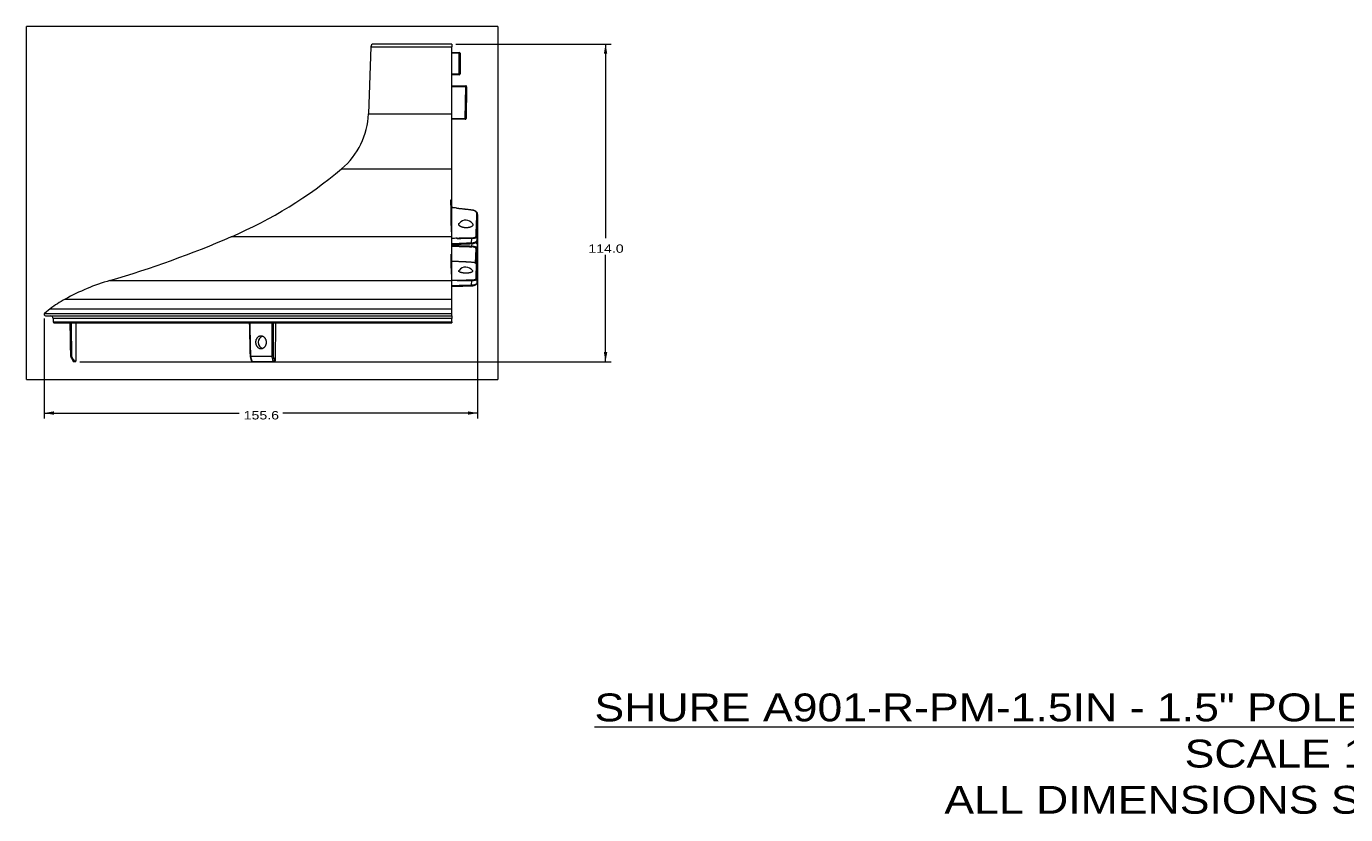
# Model space of a CAD drawing. Header units: millimetres. Extents: x 95 to 901, y 58 to 724.
# Tile 1 of 11: x 95 to 569, y 58 to 341. Entities that reach past the tile are written whole.
import ezdxf

# ---------------------------------------------------------------- set-up
doc = ezdxf.new("R2010")
doc.units = ezdxf.units.MM
doc.layers.add('1', color=7, linetype='Continuous', true_color=0xffffff)
doc.styles.add('cadds4', font='txt')
doc.dimstyles.get("Standard").update_dxf_attribs({"dimtxt": 0.18, "dimasz": 0.18, "dimexe": 0.18, "dimexo": 0.0625, "dimgap": 0.09, "dimtad": 0, "dimtih": 1, "dimtoh": 1, "dimdec": 4, "dimzin": 0, "dimdsep": 46, "dimtxsty": 'Standard', "dimcen": 0.09, "dimadec": 0, "dimazin": 0, "dimtfac": 1, "dimtdec": 4, "dimtofl": 0, "dimtmove": 0, "dimatfit": 3, "dimfxl": 0, "dimtolj": 1, "dimtzin": 0, "dimarcsym": 0})

# ---------------------------------------------------------------- blocks, each defined once
blk = doc.blocks.new('_U1')
at = {"layer": '1', "color": 35, "lineweight": 13}
for p, q in [((257.14, 272.36), (257.14, 200.57)), ((101.59, 236.46), (101.59, 200.57)), ((101.59, 202.57), (171.54, 202.57)), ((257.14, 202.57), (187.19, 202.57))]:
    blk.add_line(p, q, dxfattribs=at)
at = {"layer": '1', "color": 35}
for points in [[(101.59, 202.57), (105.09, 203.18), (105.09, 201.95)], [(257.14, 202.57), (253.64, 201.95), (253.64, 203.18)]]:
    blk.add_solid(points, dxfattribs=at)
at = {"layer": '1', "color": 35, "linetype": 'Continuous', "lineweight": 13, "insert": (173.2, 200.23), "char_height": 3, "attachment_point": 7, "line_spacing_factor": 0.715361, "style": 'cadds4'}
blk.add_mtext('\\fArial|b0|i0;\\W1.2080;155.6', dxfattribs=at)
blk = doc.blocks.new('_U4')
at = {"layer": '1', "color": 35, "lineweight": 13}
for p, q in [((249.33, 334.96), (305.03, 334.96)), ((303.03, 334.96), (303.03, 265.37)), ((303.03, 220.96), (303.03, 259.37)), ((114.42, 220.96), (305.03, 220.96))]:
    blk.add_line(p, q, dxfattribs=at)
at = {"layer": '1', "color": 35}
for points in [[(303.03, 334.96), (303.65, 331.46), (302.41, 331.46)], [(303.03, 220.96), (302.41, 224.46), (303.65, 224.46)]]:
    blk.add_solid(points, dxfattribs=at)
at = {"layer": '1', "color": 35, "linetype": 'Continuous', "lineweight": 13, "insert": (296.86, 260.04), "char_height": 3, "attachment_point": 7, "line_spacing_factor": 0.715361, "style": 'cadds4'}
blk.add_mtext('\\fArial|b0|i0;\\W1.2080;114.0', dxfattribs=at)

msp = doc.modelspace()

# ---------------------------------------------------------------- linework, layer by layer
at = {"layer": '1', "color": 8, "linetype": 'Continuous', "lineweight": 18}
for p, q in [((95.24, 214.59), (95.24, 341.31)), ((264.36, 341.31), (95.24, 341.31)), ((264.36, 341.31), (264.36, 214.59)), ((95.24, 214.59), (264.36, 214.59))]:
    msp.add_line(p, q, dxfattribs=at)
at = {"layer": '1', "color": 155, "linetype": 'Continuous', "lineweight": 18}
for p, q in [((218.8, 333.99), (217.96, 309.96)), ((218.8, 333.99), (247.83, 333.99)), ((247.83, 334.96), (219.8, 334.96)), ((247.83, 334.96), (247.83, 333.99)), ((247.83, 309.96), (247.83, 333.99)), ((247.83, 331.96), (250.53, 331.96)), ((250.56, 331.67), (247.83, 331.67)), ((247.83, 324.27), (250.56, 324.27)), ((250.53, 323.96), (247.83, 323.96)), ((247.83, 319.96), (252.88, 319.96)), ((252.88, 319.65), (247.83, 319.65)), ((252.68, 308.25), (252.88, 319.65)), ((252.88, 319.96), (252.88, 319.65)), ((253.18, 319.65), (252.98, 308.25)), ((217.96, 309.96), (247.83, 309.96)), ((247.83, 290.22), (247.83, 309.96)), ((247.83, 308.25), (252.68, 308.25)), ((252.68, 307.96), (247.83, 307.96)), ((252.68, 307.96), (252.68, 308.25)), ((208.33, 290.22), (247.83, 290.22)), ((247.83, 279.09), (247.83, 290.22)), ((247.83, 276.67), (247.83, 279.09)), ((247.83, 276.67), (247.83, 276.37)), ((247.83, 267.54), (247.83, 276.37)), ((249.68, 276.24), (249.68, 275.96)), ((168.83, 265.86), (247.83, 265.86)), ((247.83, 265.86), (247.83, 267.54)), ((247.83, 259.53), (247.83, 265.86)), ((249.82, 265.09), (249.82, 265.29)), ((254.96, 263.66), (255.02, 265.15)), ((256.86, 265.85), (256.81, 264.43)), ((255.1, 262.48), (255.13, 263.39)), ((256.41, 256.3), (256.6, 261.47)), ((256.9, 261.74), (256.71, 256.57)), ((256.94, 263.12), (256.9, 261.74)), ((247.83, 257.34), (247.83, 259.53)), ((247.83, 252.38), (247.83, 257.13)), ((249.21, 257.08), (249.22, 256.93)), ((247.83, 250.13), (247.83, 252.38)), ((125.21, 250.13), (247.83, 250.13)), ((247.83, 243.44), (247.83, 250.13)), ((249.82, 249.96), (249.81, 250.19)), ((254.96, 248.53), (255.01, 250.04)), ((256.85, 250.54), (256.8, 249.06)), ((109.12, 243.44), (247.83, 243.44)), ((247.83, 239.92), (247.83, 243.44)), ((103.78, 239.92), (101.78, 238.35)), ((101.78, 238.35), (247.83, 238.35)), ((102.09, 237.46), (247.83, 237.46)), ((103.78, 239.92), (247.83, 239.92)), ((247.83, 238.35), (247.83, 239.92)), ((247.83, 237.46), (247.83, 238.35)), ((247.83, 237.46), (247.83, 236.46)), ((104.83, 236.46), (104.83, 235.26)), ((247.83, 236.46), (104.83, 236.46)), ((104.83, 235.26), (247.83, 235.26)), ((105.13, 234.96), (247.83, 234.96)), ((110.88, 234.96), (110.96, 230.18)), ((112.92, 234.96), (112.92, 221.25)), ((184.67, 234.96), (184.46, 221.25)), ((247.83, 235.26), (247.83, 236.46)), ((247.83, 235.26), (247.83, 234.96)), ((111.04, 225.74), (111.09, 222.96)), ((111.09, 222.96), (112.12, 220.96)), ((111.09, 222.96), (111.16, 222.96)), ((111.16, 222.96), (111.16, 222.96)), ((175.64, 222.96), (175.64, 222.96)), ((175.64, 222.96), (183.36, 222.96)), ((183.36, 222.96), (183.36, 222.96)), ((112.12, 220.96), (112.19, 220.96)), ((112.92, 220.96), (112.19, 220.96)), ((112.38, 221.25), (112.92, 221.25)), ((112.92, 220.96), (112.92, 221.25)), ((183.84, 220.96), (176.19, 220.96)), ((184.2, 220.96), (183.84, 220.96)), ((184.19, 221.25), (184.46, 221.25))]:
    msp.add_line(p, q, dxfattribs=at)
for centre, radius, start, end in [((219.8, 333.96), 1, 90, 178), ((250.53, 331.66), 0.3, 0, 90), ((250.53, 324.26), 0.3, 270, 0), ((252.88, 319.66), 0.3, 359, 90), ((190.98, 310.9), 27, 310, 358), ((252.68, 308.26), 0.3, 270, 359), ((105.49, 412.78), 160, 293.3234, 310), ((252.83, 268.77), 3, 36.3598, 138.6215), ((18.38, 614.81), 380, 286.3272, 293.3234), ((252.83, 251.93), 3, 36.2285, 142.0612), ((147.7, 173.36), 80, 106.3272, 118.8292), ((128.41, 208.4), 40, 118.8292, 128), ((102.09, 237.96), 0.5, 128, 270), ((103.83, 236.46), 1, 0, 87.2179), ((105.13, 235.26), 0.3, 180, 270)]:
    msp.add_arc(centre, radius, start, end, dxfattribs=at)
for centre, major_axis, ratio, start_param, end_param in [((250.53, 331.66), (0, 0.3), 0.101643, 4.747296, 6.283185), ((250.53, 331.66), (0.3, 0), 0.035081, 0, 1.46904), ((250.53, 324.26), (0, 0.3), 0.100663, 3.141593, 4.747296), ((250.53, 324.26), (0.3, 0), 0.035077, 0, 1.470024), ((252.88, 319.66), (0.3, -0.005), 0.01745, 4.712694, 6.283185), ((252.68, 308.26), (0.3, -0.005), 0.01745, 4.712694, 6.283185), ((255.33, 275.06), (0.042, 0.297), 0.091147, 0.012427, 0.55641), ((256.84, 273.87), (0.3, -0.01), 0.858272, 0, 1.520106), ((254.99, 265.16), (-0.001, -0.3), 0.087297, 1.536248, 2.710742), ((256.56, 265.86), (0.3, -0.01), 0.905583, 0, 1.551245), ((-466.25, 412.8), (1876.1, 5.78), 0.087385, 5.102586, 5.106699), ((2145.86, 615.79), (4398.59, 14), 0.087458, 4.265948, 4.267778), ((2145.34, 615.71), (4397.92, 13.97), 0.087519, 4.266005, 4.267828), ((254.94, 263.67), (0.012, -0.3), 0.085722, 6.282885, 7.815667), ((255.07, 262.49), (-0.012, -0.3), 0.088424, 0.410449, 1.539267), ((256.36, 263.56), (-0.171, -0.246), 0.779285, 2.017963, 3.148622), ((256.6, 261.75), (0.3, -0.01), 0.919457, 4.744486, 6.283185), ((255.2, 256.34), (0.019, 0.299), 0.08913, 6.276026, 6.639938), ((256.41, 256.58), (0.3, -0.01), 0.932924, 5.112304, 6.283185), ((256.73, 255.66), (0.3, -0.01), 0.939464, 0, 1.57229), ((-918.12, 614.97), (4393.2, 13.51), 0.087398, 4.980738, 4.982421), ((254.93, 248.54), (0.008, -0.3), 0.086179, 0.000533, 1.533527), ((254.99, 250.05), (0.002, -0.3), 0.086885, 1.535217, 2.835227), ((256.55, 250.55), (0.3, -0.01), 0.952598, 0, 1.580444), ((180.38, 227.96), (0, 2.25), 0.866025, 0.235914, 1.570796), ((180.38, 227.96), (0, 2.25), 0.866025, 1.570796, 2.919325), ((184.2, 221.26), (0, 0.3), 0.866025, 3.141593, 4.694936)]:
    msp.add_ellipse(centre, major_axis=major_axis, ratio=ratio, start_param=start_param, end_param=end_param, dxfattribs=at)
for points, knots in [([(250.56, 324.27), (250.56, 324.47), (250.56, 324.67), (250.56, 325.67), (250.56, 326.47), (250.56, 328.73), (250.56, 330.2), (250.56, 331.67)], [0, 0, 0, 0, 0.081031, 0.081031, 0.405156, 0.405156, 1, 1, 1, 1]), ([(250.83, 331.66), (250.83, 330.42), (250.83, 329.19), (250.83, 326.72), (250.83, 325.49), (250.83, 324.26)], [0, 0, 0, 0, 0.50128, 0.50128, 1, 1, 1, 1]), ([(249.66, 275.98), (249.66, 275.98), (249.66, 275.98), (249.65, 275.98), (249.65, 275.98), (249.65, 275.98), (249.65, 275.98), (249.65, 275.97), (249.65, 275.96), (249.64, 275.95), (249.64, 275.95), (249.64, 275.94)], [0, 0, 0, 0, 0.048129, 0.048129, 0.286097, 0.286097, 0.524065, 0.524065, 0.762032, 0.762032, 1, 1, 1, 1]), ([(255.36, 275.31), (254.41, 275.44), (253.46, 275.56), (251.55, 275.77), (250.6, 275.86), (249.64, 275.94)], [0, 0, 0, 0, 0.5, 0.5, 1, 1, 1, 1]), ([(256.87, 274.12), (256.87, 274.18), (256.86, 274.24), (256.84, 274.32), (256.84, 274.34), (256.83, 274.37), (256.83, 274.38), (256.81, 274.43), (256.79, 274.46), (256.75, 274.55), (256.71, 274.61), (256.65, 274.68), (256.63, 274.7), (256.61, 274.73), (256.59, 274.74), (256.55, 274.78), (256.49, 274.84), (256.42, 274.89), (256.36, 274.93), (256.35, 274.95), (256.31, 274.97), (256.29, 274.98), (256.18, 275.05), (256.1, 275.09), (255.98, 275.14), (255.95, 275.15), (255.9, 275.17), (255.88, 275.18), (255.8, 275.21), (255.69, 275.24), (255.58, 275.27), (255.47, 275.29), (255.41, 275.3), (255.36, 275.31)], [0, 0, 0, 0, 0.125, 0.125, 0.15625, 0.15625, 0.1875, 0.1875, 0.25, 0.25, 0.375, 0.375, 0.40625, 0.40625, 0.4375, 0.4375, 0.5, 0.5625, 0.5625, 0.59375, 0.59375, 0.625, 0.625, 0.75, 0.75, 0.78125, 0.78125, 0.8125, 0.8125, 0.875, 0.9375, 0.9375, 1, 1, 1, 1]), ([(257.13, 273.86), (257.14, 273.96), (257.12, 274.18), (256.96, 274.51), (256.68, 274.82), (256.31, 275.07), (255.88, 275.25), (255.56, 275.34), (255.39, 275.35), (255.38, 275.35)], [0, 0, 0, 0, 0.143862, 0.31995, 0.505763, 0.677165, 0.837082, 0.98945, 1, 1, 1, 1]), ([(251, 269.5), (250.95, 269.53), (250.85, 269.59), (250.71, 269.69), (250.64, 269.76), (250.59, 269.8), (250.59, 269.81), (250.57, 269.83), (250.56, 269.84), (250.54, 269.87), (250.52, 269.88), (250.48, 269.94), (250.44, 270.02), (250.41, 270.09), (250.39, 270.15), (250.39, 270.17), (250.38, 270.21), (250.38, 270.23), (250.38, 270.29), (250.38, 270.37), (250.41, 270.48), (250.45, 270.56), (250.47, 270.6), (250.48, 270.61), (250.49, 270.63), (250.51, 270.66), (250.53, 270.69), (250.55, 270.72), (250.56, 270.73), (250.57, 270.74)], [0, 0, 0, 0, 0.088747, 0.177494, 0.266241, 0.266241, 0.288427, 0.288427, 0.310614, 0.310614, 0.354988, 0.354988, 0.443734, 0.532481, 0.532481, 0.576855, 0.576855, 0.621228, 0.621228, 0.709975, 0.798722, 0.887469, 0.887469, 0.909656, 0.909656, 0.931842, 0.976216, 0.976216, 1, 1, 1, 1]), ([(255.26, 270.53), (255.26, 270.52), (255.3, 270.48), (255.32, 270.43), (255.35, 270.37), (255.36, 270.35), (255.38, 270.31), (255.38, 270.29), (255.4, 270.24), (255.41, 270.16), (255.41, 270.04), (255.39, 269.97), (255.37, 269.92), (255.37, 269.91), (255.36, 269.89), (255.35, 269.86), (255.33, 269.84), (255.3, 269.78), (255.25, 269.71), (255.18, 269.64), (255.13, 269.6), (255.11, 269.58), (255.07, 269.55), (255.04, 269.53), (254.98, 269.49), (254.88, 269.43), (254.78, 269.38), (254.69, 269.34), (254.65, 269.32), (254.6, 269.3), (254.57, 269.29), (254.56, 269.29), (254.48, 269.26), (254.35, 269.22), (254.14, 269.16), (254, 269.13), (253.9, 269.12), (253.89, 269.12), (253.85, 269.11), (253.83, 269.11), (253.77, 269.1), (253.73, 269.09), (253.62, 269.08), (253.46, 269.06), (253.3, 269.06), (253.18, 269.05), (253.14, 269.05), (253.05, 269.05), (253.01, 269.05), (252.89, 269.05), (252.73, 269.06), (252.48, 269.08), (252.32, 269.1), (252.2, 269.12), (252.16, 269.13), (252.09, 269.14), (252.05, 269.15), (251.93, 269.17), (251.78, 269.2), (251.64, 269.24), (251.53, 269.27), (251.5, 269.29), (251.43, 269.31), (251.4, 269.32), (251.3, 269.36), (251.24, 269.38), (251.12, 269.44), (251.06, 269.47), (251, 269.5)], [0, 0, 0, 0, 0.007479, 0.042927, 0.042927, 0.06065, 0.06065, 0.078374, 0.078374, 0.113821, 0.149268, 0.184715, 0.184715, 0.193577, 0.193577, 0.202439, 0.220162, 0.220162, 0.25561, 0.291057, 0.291057, 0.30878, 0.30878, 0.326504, 0.326504, 0.361951, 0.397398, 0.397398, 0.415122, 0.423984, 0.423984, 0.432845, 0.432845, 0.468293, 0.50374, 0.539187, 0.539187, 0.548049, 0.548049, 0.55691, 0.55691, 0.574634, 0.574634, 0.610081, 0.645528, 0.645528, 0.663252, 0.663252, 0.680976, 0.680976, 0.716423, 0.75187, 0.787317, 0.787317, 0.805041, 0.805041, 0.822764, 0.822764, 0.858211, 0.893659, 0.893659, 0.911382, 0.911382, 0.929106, 0.929106, 0.964553, 0.964553, 1, 1, 1, 1]), ([(256.58, 266.13), (256.59, 266.43), (256.6, 266.73), (256.62, 267.35), (256.63, 267.67), (256.67, 268.62), (256.69, 269.27), (256.74, 270.6), (256.77, 271.28), (256.82, 272.68), (256.84, 273.39), (256.87, 274.12)], [0, 0, 0, 0, 0.125, 0.125, 0.25, 0.25, 0.5, 0.5, 0.75, 0.75, 1, 1, 1, 1]), ([(257.14, 273.86), (257.09, 272.4), (257.04, 271), (256.95, 268.33), (256.91, 267.05), (256.86, 265.85)], [0, 0, 0, 0, 0.5, 0.5, 1, 1, 1, 1]), ([(255, 265.43), (255.03, 265.43), (255.06, 265.43), (255.11, 265.43), (255.14, 265.44), (255.22, 265.44), (255.27, 265.44), (255.43, 265.46), (255.53, 265.47), (255.65, 265.49), (255.68, 265.5), (255.72, 265.5), (255.79, 265.52), (255.9, 265.55), (255.98, 265.58), (256.04, 265.6), (256.06, 265.61), (256.1, 265.62), (256.12, 265.63), (256.21, 265.67), (256.27, 265.7), (256.35, 265.76), (256.38, 265.78), (256.42, 265.82), (256.44, 265.84), (256.5, 265.9), (256.53, 265.95), (256.57, 266.03), (256.58, 266.08), (256.58, 266.13)], [0, 0, 0, 0, 0.03125, 0.03125, 0.0625, 0.0625, 0.125, 0.125, 0.25, 0.25, 0.28125, 0.28125, 0.3125, 0.375, 0.4375, 0.4375, 0.46875, 0.46875, 0.5, 0.5, 0.625, 0.625, 0.6875, 0.6875, 0.75, 0.75, 0.875, 0.875, 1, 1, 1, 1]), ([(256.86, 265.85), (256.86, 265.8), (256.85, 265.75), (256.8, 265.66), (256.77, 265.62), (256.68, 265.53), (256.63, 265.49), (256.5, 265.42), (256.42, 265.38), (256.3, 265.33), (256.26, 265.32), (256.16, 265.29), (256.07, 265.26), (255.97, 265.24), (255.89, 265.22), (255.84, 265.22), (255.8, 265.21), (255.77, 265.2), (255.76, 265.2), (255.63, 265.18), (255.51, 265.17), (255.33, 265.16), (255.27, 265.15), (255.17, 265.15), (255.14, 265.15), (255.08, 265.15), (255.05, 265.15), (255.02, 265.15)], [0, 0, 0, 0, 0.125, 0.125, 0.25, 0.25, 0.375, 0.375, 0.5, 0.5, 0.5625, 0.5625, 0.625, 0.6875, 0.6875, 0.71875, 0.734375, 0.734375, 0.75, 0.75, 0.875, 0.875, 0.9375, 0.9375, 0.96875, 0.96875, 1, 1, 1, 1]), ([(254.95, 263.37), (255.09, 263.37), (255.4, 263.4), (255.84, 263.5), (256.26, 263.66), (256.57, 263.88), (256.77, 264.15), (256.81, 264.34), (256.81, 264.43)], [0, 0, 0, 0, 0.143134, 0.31774, 0.498883, 0.691545, 0.857972, 1, 1, 1, 1]), ([(254.96, 263.66), (255.09, 263.66), (255.22, 263.67), (255.4, 263.69), (255.46, 263.69), (255.55, 263.71), (255.58, 263.71), (255.64, 263.72), (255.67, 263.73), (255.81, 263.75), (255.91, 263.78), (256.04, 263.82), (256.06, 263.82), (256.11, 263.84), (256.14, 263.85), (256.2, 263.87), (256.25, 263.89), (256.37, 263.94), (256.45, 263.98), (256.53, 264.03), (256.54, 264.04), (256.57, 264.06), (256.59, 264.07), (256.63, 264.11), (256.65, 264.13), (256.72, 264.19), (256.75, 264.24), (256.8, 264.33), (256.81, 264.38), (256.81, 264.43)], [0, 0, 0, 0, 0.125, 0.125, 0.1875, 0.1875, 0.21875, 0.21875, 0.25, 0.25, 0.375, 0.375, 0.40625, 0.40625, 0.4375, 0.4375, 0.5, 0.5, 0.625, 0.625, 0.65625, 0.65625, 0.6875, 0.6875, 0.75, 0.75, 0.875, 0.875, 1, 1, 1, 1]), ([(256.6, 261.47), (256.6, 261.52), (256.59, 261.56), (256.57, 261.62), (256.55, 261.65), (256.53, 261.69), (256.51, 261.71), (256.46, 261.77), (256.42, 261.81), (256.36, 261.86), (256.34, 261.87), (256.32, 261.89), (256.27, 261.92), (256.19, 261.96), (256.12, 261.99), (256.07, 262.02), (256.05, 262.03), (256.01, 262.04), (255.99, 262.05), (255.88, 262.08), (255.79, 262.11), (255.67, 262.14), (255.65, 262.14), (255.6, 262.15), (255.57, 262.16), (255.5, 262.17), (255.45, 262.18), (255.29, 262.2), (255.18, 262.21), (255.07, 262.21)], [0, 0, 0, 0, 0.125, 0.125, 0.1875, 0.1875, 0.25, 0.25, 0.375, 0.375, 0.40625, 0.40625, 0.4375, 0.5, 0.5625, 0.5625, 0.59375, 0.59375, 0.625, 0.625, 0.75, 0.75, 0.78125, 0.78125, 0.8125, 0.8125, 0.875, 0.875, 1, 1, 1, 1]), ([(255.1, 262.48), (255.22, 262.47), (255.35, 262.46), (255.53, 262.44), (255.59, 262.43), (255.68, 262.42), (255.71, 262.42), (255.77, 262.41), (255.8, 262.4), (255.94, 262.37), (256.04, 262.35), (256.16, 262.31), (256.19, 262.31), (256.24, 262.29), (256.26, 262.28), (256.33, 262.26), (256.41, 262.23), (256.49, 262.19), (256.54, 262.16), (256.56, 262.15), (256.59, 262.13), (256.61, 262.13), (256.68, 262.08), (256.74, 262.04), (256.8, 261.97), (256.81, 261.95), (256.84, 261.91), (256.86, 261.89), (256.89, 261.83), (256.9, 261.78), (256.9, 261.74)], [0, 0, 0, 0, 0.125, 0.125, 0.1875, 0.1875, 0.21875, 0.21875, 0.25, 0.25, 0.375, 0.375, 0.40625, 0.40625, 0.4375, 0.4375, 0.5, 0.5625, 0.5625, 0.59375, 0.59375, 0.625, 0.625, 0.75, 0.75, 0.8125, 0.8125, 0.875, 0.875, 1, 1, 1, 1]), ([(256.61, 263.55), (256.57, 263.57), (256.48, 263.62), (256.38, 263.66), (256.32, 263.69), (256.3, 263.69), (256.28, 263.7)], [0, 0, 0, 0, 0.433158, 0.866317, 0.866317, 1, 1, 1, 1]), ([(256.93, 263.13), (256.94, 263.16), (256.95, 263.28), (256.86, 263.5), (256.71, 263.69), (256.57, 263.78), (256.52, 263.8)], [0, 0, 0, 0, 0.097965, 0.459707, 0.832324, 1, 1, 1, 1]), ([(256.94, 263.12), (256.94, 263.16), (256.94, 263.2), (256.91, 263.27), (256.89, 263.3), (256.86, 263.35), (256.85, 263.36), (256.83, 263.38), (256.82, 263.38), (256.8, 263.41), (256.78, 263.43), (256.71, 263.48), (256.66, 263.52), (256.61, 263.55)], [0, 0, 0, 0, 0.25, 0.25, 0.5, 0.5, 0.5625, 0.5625, 0.625, 0.625, 0.75, 0.75, 1, 1, 1, 1]), ([(249.19, 256.94), (249.19, 256.94), (249.19, 256.94), (249.18, 256.94), (249.18, 256.93), (249.18, 256.92)], [0, 0, 0, 0, 0.318627, 0.318627, 1, 1, 1, 1]), ([(257.03, 255.65), (257.03, 255.74), (257, 255.91), (256.83, 256.13), (256.57, 256.32), (256.19, 256.48), (255.71, 256.59), (255.34, 256.64), (255.15, 256.64), (255.13, 256.64)], [0, 0, 0, 0, 0.134376, 0.273851, 0.434693, 0.624277, 0.807798, 0.981683, 1, 1, 1, 1]), ([(256.74, 255.94), (256.74, 255.98), (256.73, 256.02), (256.71, 256.07), (256.71, 256.08), (256.7, 256.09), (256.68, 256.12), (256.64, 256.17), (256.6, 256.2), (256.57, 256.23), (256.56, 256.24), (256.54, 256.26), (256.52, 256.27), (256.46, 256.31), (256.4, 256.34), (256.29, 256.39), (256.26, 256.41), (256.2, 256.43), (256.18, 256.44), (256.14, 256.45), (256.12, 256.46), (256.02, 256.49), (255.93, 256.51), (255.81, 256.54), (255.78, 256.55), (255.74, 256.56), (255.71, 256.56), (255.64, 256.57), (255.58, 256.58), (255.43, 256.6), (255.32, 256.61), (255.21, 256.62)], [0, 0, 0, 0, 0.125, 0.125, 0.15625, 0.15625, 0.1875, 0.25, 0.3125, 0.3125, 0.34375, 0.34375, 0.375, 0.375, 0.5, 0.5, 0.5625, 0.5625, 0.59375, 0.59375, 0.625, 0.625, 0.75, 0.75, 0.78125, 0.78125, 0.8125, 0.8125, 0.875, 0.875, 1, 1, 1, 1]), ([(256.56, 250.83), (256.57, 251.23), (256.59, 251.64), (256.62, 252.47), (256.63, 252.89), (256.68, 254.16), (256.71, 255.04), (256.74, 255.94)], [0, 0, 0, 0, 0.25, 0.25, 0.5, 0.5, 1, 1, 1, 1]), ([(256.62, 256.27), (256.66, 256.33), (256.71, 256.43), (256.7, 256.53), (256.7, 256.57)], [0, 0, 0, 0, 0.660521, 1, 1, 1, 1]), ([(251.03, 253.03), (250.98, 253.05), (250.88, 253.09), (250.74, 253.16), (250.66, 253.2), (250.62, 253.23), (250.61, 253.24), (250.6, 253.25), (250.59, 253.26), (250.56, 253.28), (250.55, 253.29), (250.51, 253.33), (250.46, 253.38), (250.43, 253.43), (250.41, 253.47), (250.4, 253.49), (250.4, 253.51), (250.39, 253.52), (250.39, 253.53), (250.39, 253.56), (250.39, 253.61), (250.41, 253.69), (250.44, 253.74), (250.46, 253.77), (250.46, 253.77), (250.46, 253.77)], [0, 0, 0, 0, 0.099612, 0.199223, 0.298835, 0.298835, 0.323737, 0.323737, 0.34864, 0.34864, 0.398446, 0.398446, 0.498058, 0.597669, 0.597669, 0.647475, 0.672378, 0.672378, 0.697281, 0.697281, 0.796892, 0.896504, 0.996115, 0.996115, 1, 1, 1, 1]), ([(255.26, 253.69), (255.27, 253.68), (255.27, 253.67), (255.29, 253.65), (255.3, 253.64), (255.31, 253.6), (255.33, 253.54), (255.33, 253.47), (255.32, 253.41), (255.3, 253.37), (255.29, 253.36), (255.28, 253.34), (255.27, 253.32), (255.24, 253.29), (255.19, 253.24), (255.13, 253.19), (255.08, 253.16), (255.06, 253.15), (255.03, 253.13), (255.02, 253.12), (255, 253.11), (254.95, 253.08), (254.85, 253.04), (254.7, 252.98), (254.58, 252.95), (254.49, 252.92), (254.46, 252.91), (254.4, 252.9), (254.37, 252.89), (254.27, 252.87), (254.14, 252.84), (253.99, 252.82), (253.89, 252.81), (253.85, 252.8), (253.77, 252.79), (253.74, 252.79), (253.62, 252.78), (253.47, 252.77), (253.31, 252.76), (253.19, 252.75), (253.13, 252.75), (253.07, 252.75), (253.03, 252.75), (253.01, 252.75), (252.91, 252.75), (252.75, 252.75), (252.51, 252.76), (252.35, 252.78), (252.25, 252.79), (252.23, 252.79), (252.19, 252.79), (252.17, 252.79), (252.11, 252.8), (252.07, 252.8), (251.96, 252.82), (251.81, 252.84), (251.67, 252.86), (251.57, 252.89), (251.53, 252.89), (251.46, 252.91), (251.43, 252.92), (251.33, 252.94), (251.27, 252.96), (251.15, 252.99), (251.09, 253.01), (251.03, 253.03)], [0, 0, 0, 0, 0.014833, 0.014833, 0.033421, 0.033421, 0.070597, 0.107774, 0.14495, 0.14495, 0.163538, 0.163538, 0.182126, 0.182126, 0.219302, 0.256478, 0.256478, 0.275066, 0.275066, 0.28436, 0.28436, 0.293654, 0.33083, 0.368006, 0.405182, 0.405182, 0.42377, 0.42377, 0.442358, 0.442358, 0.479535, 0.516711, 0.516711, 0.535299, 0.535299, 0.553887, 0.553887, 0.591063, 0.628239, 0.628239, 0.646827, 0.656121, 0.656121, 0.665415, 0.665415, 0.702591, 0.739767, 0.776943, 0.776943, 0.786237, 0.786237, 0.795531, 0.795531, 0.814119, 0.814119, 0.851296, 0.888472, 0.888472, 0.90706, 0.90706, 0.925648, 0.925648, 0.962824, 0.962824, 1, 1, 1, 1]), ([(254.94, 248.24), (255.09, 248.25), (255.4, 248.27), (255.86, 248.34), (256.26, 248.46), (256.55, 248.61), (256.75, 248.81), (256.79, 248.98), (256.8, 249.06)], [0, 0, 0, 0, 0.156043, 0.33738, 0.524145, 0.723456, 0.869119, 1, 1, 1, 1]), ([(254.96, 248.53), (255.08, 248.53), (255.21, 248.54), (255.39, 248.55), (255.45, 248.56), (255.54, 248.56), (255.56, 248.57), (255.62, 248.57), (255.65, 248.58), (255.79, 248.6), (255.9, 248.61), (256.05, 248.64), (256.09, 248.65), (256.16, 248.67), (256.19, 248.68), (256.23, 248.69), (256.25, 248.69), (256.36, 248.72), (256.43, 248.75), (256.51, 248.79), (256.53, 248.79), (256.56, 248.81), (256.57, 248.81), (256.61, 248.84), (256.64, 248.85), (256.71, 248.9), (256.74, 248.93), (256.77, 248.97), (256.78, 248.98), (256.78, 249), (256.79, 249), (256.8, 249.03), (256.8, 249.05), (256.8, 249.06)], [0, 0, 0, 0, 0.125, 0.125, 0.1875, 0.1875, 0.21875, 0.21875, 0.25, 0.25, 0.375, 0.375, 0.4375, 0.4375, 0.46875, 0.46875, 0.5, 0.5, 0.625, 0.625, 0.65625, 0.65625, 0.6875, 0.6875, 0.75, 0.75, 0.875, 0.875, 0.90625, 0.90625, 0.9375, 0.9375, 1, 1, 1, 1]), ([(254.99, 250.34), (255.04, 250.34), (255.1, 250.34), (255.2, 250.34), (255.26, 250.35), (255.41, 250.36), (255.51, 250.37), (255.63, 250.38), (255.65, 250.39), (255.7, 250.39), (255.72, 250.4), (255.79, 250.41), (255.84, 250.42), (255.96, 250.44), (256.04, 250.46), (256.13, 250.49), (256.15, 250.5), (256.18, 250.51), (256.2, 250.52), (256.24, 250.54), (256.27, 250.55), (256.36, 250.59), (256.4, 250.62), (256.45, 250.65), (256.46, 250.66), (256.48, 250.68), (256.49, 250.68), (256.51, 250.71), (256.52, 250.72), (256.55, 250.77), (256.56, 250.8), (256.56, 250.83)], [0, 0, 0, 0, 0.0625, 0.0625, 0.125, 0.125, 0.25, 0.25, 0.28125, 0.28125, 0.3125, 0.3125, 0.375, 0.375, 0.5, 0.5, 0.53125, 0.53125, 0.5625, 0.5625, 0.625, 0.625, 0.75, 0.75, 0.78125, 0.78125, 0.8125, 0.8125, 0.875, 0.875, 1, 1, 1, 1]), ([(256.85, 250.54), (256.85, 250.5), (256.84, 250.47), (256.8, 250.42), (256.79, 250.41), (256.76, 250.38), (256.76, 250.38), (256.74, 250.36), (256.73, 250.35), (256.67, 250.32), (256.61, 250.29), (256.52, 250.25), (256.48, 250.23), (256.43, 250.22), (256.41, 250.21), (256.37, 250.2), (256.35, 250.19), (256.24, 250.16), (256.15, 250.14), (256, 250.12), (255.95, 250.11), (255.87, 250.1), (255.84, 250.09), (255.79, 250.09), (255.76, 250.08), (255.62, 250.07), (255.5, 250.06), (255.32, 250.05), (255.26, 250.05), (255.14, 250.04), (255.07, 250.04), (255.01, 250.04)], [0, 0, 0, 0, 0.125, 0.125, 0.1875, 0.1875, 0.21875, 0.21875, 0.25, 0.25, 0.375, 0.375, 0.4375, 0.4375, 0.46875, 0.46875, 0.5, 0.5, 0.625, 0.625, 0.6875, 0.6875, 0.71875, 0.71875, 0.75, 0.75, 0.875, 0.875, 0.9375, 0.9375, 1, 1, 1, 1]), ([(111.16, 222.96), (111.16, 223.16), (111.15, 223.36), (111.14, 224.36), (111.12, 225.16), (111.06, 228.96), (111.01, 231.96), (110.96, 234.96)], [0, 0, 0, 0, 0.049984, 0.049984, 0.24992, 0.24992, 1, 1, 1, 1]), ([(111.26, 234.96), (111.27, 234.23), (111.28, 233.51), (111.35, 229.53), (111.4, 226.28), (111.46, 223.03)], [0, 0, 0, 0, 0.18209, 0.18209, 1, 1, 1, 1]), ([(175.35, 234.96), (175.39, 233.31), (175.43, 231.66), (175.53, 227.66), (175.58, 225.31), (175.64, 222.96)], [0, 0, 0, 0, 0.412543, 0.412543, 1, 1, 1, 1]), ([(183.36, 222.96), (183.36, 223.16), (183.36, 223.36), (183.36, 224.36), (183.37, 225.16), (183.4, 228.96), (183.42, 231.96), (183.44, 234.96)], [0, 0, 0, 0, 0.049984, 0.049984, 0.24992, 0.24992, 1, 1, 1, 1]), ([(183.84, 234.96), (183.83, 234.23), (183.83, 233.51), (183.8, 229.53), (183.78, 226.28), (183.76, 223.03)], [0, 0, 0, 0, 0.18209, 0.18209, 1, 1, 1, 1]), ([(110.96, 230.21), (110.96, 230.21), (110.96, 230.21), (110.96, 230.2), (110.96, 230.2), (110.96, 230.19), (110.96, 230.19), (110.96, 230.18), (110.96, 230.18), (110.96, 230.15), (110.96, 230.12), (110.96, 230.07), (110.97, 230.03), (110.97, 230.02), (110.97, 229.98), (110.97, 229.97), (110.97, 229.92), (110.97, 229.84), (110.98, 229.71), (110.98, 229.61), (110.98, 229.54), (110.98, 229.51), (110.98, 229.46), (110.98, 229.43), (110.99, 229.34), (110.99, 229.23), (110.99, 229.1), (111, 229), (111, 228.97), (111, 228.9), (111, 228.87), (111, 228.77), (111, 228.63), (111.01, 228.42), (111.01, 228.27), (111.01, 228.18), (111.01, 228.16), (111.01, 228.12), (111.02, 228.07), (111.02, 228.01), (111.02, 227.9), (111.02, 227.76), (111.02, 227.61), (111.02, 227.5), (111.02, 227.47), (111.03, 227.39), (111.03, 227.36), (111.03, 227.25), (111.03, 227.11), (111.03, 226.98), (111.03, 226.85), (111.03, 226.79), (111.03, 226.66), (111.03, 226.54), (111.04, 226.38), (111.04, 226.28), (111.04, 226.22), (111.04, 226.21), (111.04, 226.19), (111.04, 226.17), (111.04, 226.14), (111.04, 226.12), (111.04, 226.06), (111.04, 225.98), (111.04, 225.92), (111.04, 225.87), (111.04, 225.86), (111.04, 225.83), (111.04, 225.82), (111.04, 225.79), (111.04, 225.75), (111.04, 225.73), (111.04, 225.72)], [0, 0, 0, 0, 0.029691, 0.029691, 0.037777, 0.037777, 0.045863, 0.045863, 0.062035, 0.062035, 0.094379, 0.126722, 0.126722, 0.142894, 0.142894, 0.159066, 0.159066, 0.19141, 0.223753, 0.256097, 0.256097, 0.272269, 0.272269, 0.28844, 0.28844, 0.320784, 0.353128, 0.353128, 0.369299, 0.369299, 0.385471, 0.385471, 0.417815, 0.450158, 0.482502, 0.482502, 0.490588, 0.490588, 0.498674, 0.514846, 0.514846, 0.547189, 0.579533, 0.579533, 0.595705, 0.595705, 0.611877, 0.611877, 0.64422, 0.676564, 0.676564, 0.708907, 0.708907, 0.741251, 0.773595, 0.805938, 0.805938, 0.814024, 0.814024, 0.82211, 0.82211, 0.838282, 0.838282, 0.870626, 0.902969, 0.902969, 0.919141, 0.919141, 0.935313, 0.935313, 0.967656, 1, 1, 1, 1]), ([(177.49, 227.72), (177.48, 227.8), (177.47, 227.95), (177.48, 228.17), (177.5, 228.31), (177.51, 228.42), (177.52, 228.46), (177.53, 228.53), (177.54, 228.56), (177.57, 228.67), (177.61, 228.81), (177.66, 228.94), (177.7, 229.04), (177.73, 229.09), (177.75, 229.13), (177.77, 229.17), (177.78, 229.18), (177.82, 229.26), (177.89, 229.38), (178.02, 229.54), (178.11, 229.64), (178.18, 229.71), (178.21, 229.74), (178.26, 229.78), (178.28, 229.8), (178.36, 229.86), (178.47, 229.94), (178.58, 230), (178.67, 230.05), (178.7, 230.06), (178.76, 230.08), (178.79, 230.1), (178.88, 230.13), (179, 230.17), (179.19, 230.2), (179.32, 230.21), (179.42, 230.21), (179.45, 230.21), (179.51, 230.2), (179.54, 230.2), (179.64, 230.19), (179.77, 230.17), (179.89, 230.14), (179.98, 230.11), (180.01, 230.09), (180.06, 230.08), (180.07, 230.07), (180.1, 230.06), (180.18, 230.02), (180.31, 229.95), (180.48, 229.84), (180.58, 229.75), (180.66, 229.68), (180.68, 229.66), (180.73, 229.61), (180.75, 229.59), (180.82, 229.51), (180.91, 229.4), (180.99, 229.28), (181.04, 229.19), (181.06, 229.16), (181.09, 229.1), (181.11, 229.06), (181.16, 228.97), (181.21, 228.83), (181.26, 228.7), (181.29, 228.59), (181.3, 228.56), (181.31, 228.48), (181.32, 228.45), (181.34, 228.34), (181.36, 228.19), (181.38, 227.97), (181.37, 227.83), (181.37, 227.74), (181.36, 227.72), (181.36, 227.68), (181.36, 227.66), (181.35, 227.61), (181.35, 227.57), (181.33, 227.46), (181.3, 227.32), (181.26, 227.18), (181.22, 227.08), (181.21, 227.04), (181.19, 226.98), (181.17, 226.94), (181.13, 226.85), (181.06, 226.72), (180.95, 226.54), (180.87, 226.43), (180.8, 226.35), (180.78, 226.33), (180.73, 226.28), (180.71, 226.25), (180.63, 226.18), (180.53, 226.09), (180.42, 226.02), (180.34, 225.96), (180.31, 225.95), (180.25, 225.92), (180.22, 225.9), (180.13, 225.86), (180.01, 225.81), (179.83, 225.75), (179.7, 225.73), (179.62, 225.72), (179.61, 225.72), (179.58, 225.71), (179.53, 225.71), (179.48, 225.71), (179.39, 225.71), (179.26, 225.71), (179.13, 225.73), (179.04, 225.76), (179.01, 225.76), (178.94, 225.78), (178.91, 225.79), (178.82, 225.82), (178.7, 225.87), (178.59, 225.93), (178.47, 226), (178.42, 226.04), (178.31, 226.12), (178.21, 226.21), (178.06, 226.35), (177.98, 226.46), (177.93, 226.53), (177.92, 226.55), (177.9, 226.58), (177.89, 226.59), (177.86, 226.64), (177.84, 226.67), (177.78, 226.76), (177.72, 226.88), (177.66, 227.01), (177.62, 227.12), (177.61, 227.15), (177.59, 227.22), (177.58, 227.25), (177.55, 227.36), (177.52, 227.5), (177.5, 227.65), (177.49, 227.72)], [0, 0, 0, 0, 0.015625, 0.03125, 0.046875, 0.046875, 0.054687, 0.054687, 0.0625, 0.0625, 0.078125, 0.09375, 0.09375, 0.101562, 0.105469, 0.105469, 0.109375, 0.109375, 0.125, 0.140625, 0.15625, 0.15625, 0.164062, 0.164062, 0.171875, 0.171875, 0.1875, 0.203125, 0.203125, 0.210937, 0.210937, 0.21875, 0.21875, 0.234375, 0.25, 0.265625, 0.265625, 0.273437, 0.273437, 0.28125, 0.28125, 0.296875, 0.3125, 0.3125, 0.320312, 0.320312, 0.324219, 0.324219, 0.328125, 0.34375, 0.359375, 0.375, 0.375, 0.382812, 0.382812, 0.390625, 0.390625, 0.40625, 0.421875, 0.421875, 0.429687, 0.429687, 0.4375, 0.4375, 0.453125, 0.46875, 0.46875, 0.476562, 0.476562, 0.484375, 0.484375, 0.5, 0.515625, 0.53125, 0.53125, 0.535156, 0.535156, 0.539062, 0.539062, 0.546875, 0.546875, 0.5625, 0.578125, 0.578125, 0.585937, 0.585937, 0.59375, 0.59375, 0.609375, 0.625, 0.640625, 0.640625, 0.648437, 0.648437, 0.65625, 0.65625, 0.671875, 0.6875, 0.6875, 0.695312, 0.695312, 0.703125, 0.703125, 0.71875, 0.734375, 0.75, 0.75, 0.753906, 0.753906, 0.757812, 0.765625, 0.765625, 0.78125, 0.796875, 0.796875, 0.804687, 0.804687, 0.8125, 0.8125, 0.828125, 0.84375, 0.84375, 0.859375, 0.859375, 0.875, 0.890625, 0.90625, 0.90625, 0.910156, 0.910156, 0.914062, 0.914062, 0.921875, 0.921875, 0.9375, 0.953125, 0.953125, 0.960937, 0.960937, 0.96875, 0.96875, 0.984375, 1, 1, 1, 1]), ([(111.04, 225.72), (111.04, 225.71), (111.04, 225.71), (111.04, 225.71), (111.04, 225.71)], [0, 0, 0, 0, 0.932836, 1, 1, 1, 1]), ([(111.46, 223.03), (111.45, 223.03), (111.44, 223.02), (111.42, 223.02), (111.41, 223.02), (111.39, 223.01), (111.38, 223.01), (111.36, 223.01), (111.35, 223), (111.33, 223), (111.31, 222.99), (111.3, 222.99), (111.28, 222.98), (111.27, 222.98), (111.24, 222.98), (111.24, 222.97), (111.23, 222.97), (111.22, 222.97), (111.2, 222.97), (111.19, 222.96), (111.18, 222.96), (111.18, 222.96), (111.17, 222.96), (111.17, 222.96), (111.16, 222.96), (111.16, 222.96), (111.16, 222.96)], [0, 0, 0, 0, 0.0625, 0.0625, 0.125, 0.125, 0.1875, 0.1875, 0.25, 0.3125, 0.3125, 0.375, 0.375, 0.5, 0.5, 0.5625, 0.5625, 0.625, 0.625, 0.75, 0.75, 0.8125, 0.8125, 0.875, 0.875, 1, 1, 1, 1]), ([(112.19, 220.96), (112.1, 221.14), (112.01, 221.31), (111.66, 221.98), (111.41, 222.47), (111.16, 222.96)], [0, 0, 0, 0, 0.266453, 0.266453, 1, 1, 1, 1]), ([(111.46, 223.03), (111.62, 222.72), (111.78, 222.4), (112.09, 221.81), (112.23, 221.53), (112.38, 221.25)], [0, 0, 0, 0, 0.52808, 0.52808, 1, 1, 1, 1]), ([(175.64, 222.96), (175.62, 222.96), (175.6, 222.96), (175.58, 222.96), (175.58, 222.96), (175.56, 222.96), (175.56, 222.96), (175.54, 222.96), (175.53, 222.97), (175.52, 222.97), (175.51, 222.97), (175.51, 222.97), (175.5, 222.98), (175.5, 222.98), (175.5, 222.98), (175.49, 222.99), (175.49, 222.99), (175.49, 222.99)], [0, 0, 0, 0, 0.190558, 0.190558, 0.285837, 0.285837, 0.381116, 0.381116, 0.571674, 0.571674, 0.666953, 0.666953, 0.762231, 0.762231, 0.952789, 0.952789, 1, 1, 1, 1]), ([(175.64, 222.96), (175.68, 222.78), (175.73, 222.6), (175.91, 221.94), (176.05, 221.45), (176.18, 220.96)], [0, 0, 0, 0, 0.266482, 0.266482, 1, 1, 1, 1]), ([(183.76, 223.03), (183.75, 223.03), (183.75, 223.02), (183.74, 223.02), (183.73, 223.02), (183.72, 223.01), (183.71, 223.01), (183.7, 223.01), (183.68, 223), (183.67, 223), (183.65, 222.99), (183.64, 222.99), (183.62, 222.98), (183.6, 222.98), (183.57, 222.98), (183.56, 222.97), (183.54, 222.97), (183.53, 222.97), (183.51, 222.97), (183.49, 222.96), (183.46, 222.96), (183.45, 222.96), (183.43, 222.96), (183.42, 222.96), (183.39, 222.96), (183.37, 222.96), (183.36, 222.96)], [0, 0, 0, 0, 0.0625, 0.0625, 0.125, 0.125, 0.1875, 0.1875, 0.25, 0.3125, 0.3125, 0.375, 0.375, 0.5, 0.5, 0.5625, 0.5625, 0.625, 0.625, 0.75, 0.75, 0.8125, 0.8125, 0.875, 0.875, 1, 1, 1, 1]), ([(183.84, 220.96), (183.8, 221.14), (183.76, 221.31), (183.59, 221.98), (183.48, 222.47), (183.36, 222.96)], [0, 0, 0, 0, 0.266453, 0.266453, 1, 1, 1, 1]), ([(183.76, 223.03), (183.83, 222.72), (183.91, 222.4), (184.05, 221.81), (184.12, 221.53), (184.19, 221.25)], [0, 0, 0, 0, 0.52808, 0.52808, 1, 1, 1, 1]), ([(112.38, 221.25), (112.37, 221.25), (112.37, 221.24), (112.36, 221.24), (112.36, 221.22), (112.34, 221.2), (112.33, 221.18), (112.32, 221.17), (112.32, 221.16), (112.3, 221.13), (112.29, 221.12), (112.27, 221.08), (112.26, 221.07), (112.25, 221.04), (112.24, 221.03), (112.23, 221.01), (112.22, 221.01), (112.22, 220.99), (112.21, 220.99), (112.21, 220.98), (112.2, 220.97), (112.2, 220.97), (112.2, 220.96), (112.19, 220.96), (112.19, 220.96)], [0, 0, 0, 0, 0.03125, 0.03125, 0.0625, 0.125, 0.1875, 0.1875, 0.25, 0.25, 0.375, 0.375, 0.5, 0.5, 0.625, 0.625, 0.6875, 0.6875, 0.75, 0.8125, 0.8125, 0.875, 0.875, 1, 1, 1, 1]), ([(176.18, 220.96), (176.16, 220.96), (176.15, 220.96), (176.12, 220.97), (176.12, 220.97), (176.1, 220.98), (176.09, 220.99), (176.08, 220.99), (176.06, 221.01), (176.06, 221.01), (176.04, 221.03), (176.03, 221.04), (176.02, 221.07), (176.02, 221.08), (176.01, 221.09)], [0, 0, 0, 0, 0.207125, 0.207125, 0.310688, 0.310688, 0.41425, 0.517813, 0.517813, 0.621375, 0.621375, 0.8285, 0.8285, 1, 1, 1, 1]), ([(184.19, 221.25), (184.19, 221.25), (184.19, 221.24), (184.18, 221.24), (184.18, 221.22), (184.17, 221.2), (184.16, 221.18), (184.15, 221.17), (184.14, 221.16), (184.13, 221.13), (184.12, 221.12), (184.09, 221.08), (184.07, 221.07), (184.04, 221.04), (184.03, 221.03), (184, 221.01), (183.99, 221.01), (183.97, 220.99), (183.96, 220.99), (183.94, 220.98), (183.92, 220.97), (183.91, 220.97), (183.88, 220.96), (183.86, 220.96), (183.84, 220.96)], [0, 0, 0, 0, 0.03125, 0.03125, 0.0625, 0.125, 0.1875, 0.1875, 0.25, 0.25, 0.375, 0.375, 0.5, 0.5, 0.625, 0.625, 0.6875, 0.6875, 0.75, 0.8125, 0.8125, 0.875, 0.875, 1, 1, 1, 1])]:
    msp.add_open_spline(points, degree=3, knots=knots, dxfattribs=at)
for points, degree in [([(247.74, 267.54), (247.72, 268.37), (247.69, 270.1), (247.64, 272.89), (247.59, 275.88), (247.56, 278), (247.54, 279.09)], 3), ([(247.54, 279.09), (247.64, 279.09), (247.73, 279.09), (247.83, 279.09)], 3), ([(247.83, 276.37), (248.45, 276.33), (249.06, 276.29), (249.68, 276.24)], 3), ([(249.64, 275.94), (249.65, 276.04), (249.66, 276.14), (249.68, 276.24)], 3), ([(255.37, 275.34), (252.53, 275.76), (249.65, 275.96)], 2), ([(247.83, 267.54), (247.8, 267.54), (247.77, 267.54), (247.74, 267.54)], 3), ([(249.82, 265.29), (249.16, 265.27), (248.49, 265.25), (247.83, 265.22)], 3), ([(249.8, 265.37), (250.67, 265.4), (252.4, 265.43), (254.13, 265.44), (255, 265.43)], 3), ([(249.82, 265.29), (249.81, 265.32), (249.81, 265.34), (249.8, 265.37)], 3), ([(255.02, 265.15), (253.28, 265.16), (251.55, 265.14), (249.82, 265.09)], 3), ([(247.83, 263.09), (251.39, 263.23), (254.95, 263.37)], 2), ([(247.74, 252.38), (247.72, 253.47), (247.68, 255.75), (247.64, 258.24), (247.62, 259.53)], 3), ([(247.62, 259.53), (247.69, 259.53), (247.76, 259.53), (247.83, 259.53)], 3), ([(247.83, 257.13), (248.29, 257.12), (248.75, 257.1), (249.21, 257.08)], 3), ([(249.18, 256.92), (249.19, 256.98), (249.2, 257.03), (249.21, 257.08)], 3), ([(255.21, 256.62), (253.2, 256.75), (251.19, 256.85), (249.18, 256.92)], 3), ([(255.22, 256.63), (252.21, 256.85), (249.19, 256.93)], 2), ([(257.03, 255.65), (256.97, 253.85), (256.91, 252.14), (256.85, 250.54)], 3), ([(247.83, 252.38), (247.8, 252.38), (247.77, 252.38), (247.74, 252.38)], 3), ([(249.81, 250.19), (249.15, 250.18), (248.49, 250.16), (247.83, 250.14)], 3), ([(247.83, 248.05), (251.39, 248.14), (254.94, 248.24)], 2), ([(249.79, 250.26), (250.65, 250.28), (252.39, 250.31), (254.12, 250.33), (254.99, 250.34)], 3), ([(249.81, 250.19), (249.8, 250.21), (249.79, 250.24), (249.79, 250.26)], 3), ([(255.01, 250.04), (253.28, 250.03), (251.55, 250), (249.82, 249.96)], 3), ([(175.21, 234.96), (175.49, 222.99)], 1), ([(175.49, 222.99), (176.01, 221.09)], 1), ([(112.19, 220.96), (112.19, 220.96), (112.19, 220.96), (112.19, 220.96)], 3), ([(176.18, 220.96), (176.18, 220.96), (176.19, 220.96), (176.19, 220.96)], 3), ([(183.84, 220.96), (183.84, 220.96), (183.84, 220.96), (183.84, 220.96)], 3)]:
    msp.add_open_spline(points, degree=degree, dxfattribs=at)

# ---------------------------------------------------------------- texts
at = {"layer": '1', "color": 35, "linetype": 'Continuous', "lineweight": 13, "insert": (550.36, 58.67), "char_height": 10, "attachment_point": 8, "line_spacing_factor": 0.993976, "style": 'cadds4'}
msp.add_mtext('\\fArial|b0|i0;\\W1.1453;\\LSHURE A901-R-PM-1.5IN - 1.5" POLE MOUNT KIT, MXA901 ROUND\\l\\PSCALE 1:1\\PALL DIMENSIONS SHOWN IN mm', dxfattribs=at)

# ---------------------------------------------------------------- dimensions: what is measured, and where the dimension line sits
at = {"layer": '1', "color": 35, "linetype": 'Continuous', "lineweight": 13}
dim = msp.add_linear_dim(base=(303.03, 220.96), p1=(247.83, 334.96), p2=(112.56, 220.96), angle=90, dimstyle='Standard', override={"dimtxt": 3, "dimasz": 3.5, "dimexe": 2, "dimexo": 1.5, "dimgap": 1.5, "dimtih": 1, "dimtoh": 1, "dimdec": 1, "dimlfac": 1, "dimdsep": 46, "dimlunit": 2, "dimtxsty": 'cadds4', "dimsah": 1, "dimse1": 0, "dimse2": 0, "dimsd1": 0, "dimsd2": 0, "dimclrd": 35, "dimclre": 35, "dimclrt": 35, "dimtol": 0, "dimtm": -0.1, "dimtfac": 1, "dimtdec": 2, "dimtofl": 1, "dimtmove": 0, "dimlwd": 13, "dimlwe": 13}, dxfattribs=at)
dim.commit()
dim.dimension.update_dxf_attribs({"geometry": '_U4', "text_midpoint": (303.03, 262.37), "dimtype": 160})
dim = msp.add_linear_dim(base=(101.585, 202.5672), p1=(257.1437, 273.8564), p2=(101.585, 237.9586), dimstyle='Standard', override={"dimtxt": 3, "dimasz": 3.5, "dimexe": 2, "dimexo": 1.5, "dimgap": 1.5, "dimtih": 1, "dimtoh": 1, "dimdec": 1, "dimlfac": 1, "dimdsep": 46, "dimlunit": 2, "dimtxsty": 'cadds4', "dimsah": 1, "dimse1": 0, "dimse2": 0, "dimsd1": 0, "dimsd2": 0, "dimclrd": 35, "dimclre": 35, "dimclrt": 35, "dimtol": 0, "dimtm": -0.1, "dimtfac": 1, "dimtdec": 2, "dimtofl": 1, "dimtmove": 0, "dimlwd": 13, "dimlwe": 13}, dxfattribs=at)
dim.commit()
dim.dimension.update_dxf_attribs({"geometry": '_U1', "text_midpoint": (179.3643, 202.5672), "dimtype": 160})

doc.saveas('drawing.dxf')
